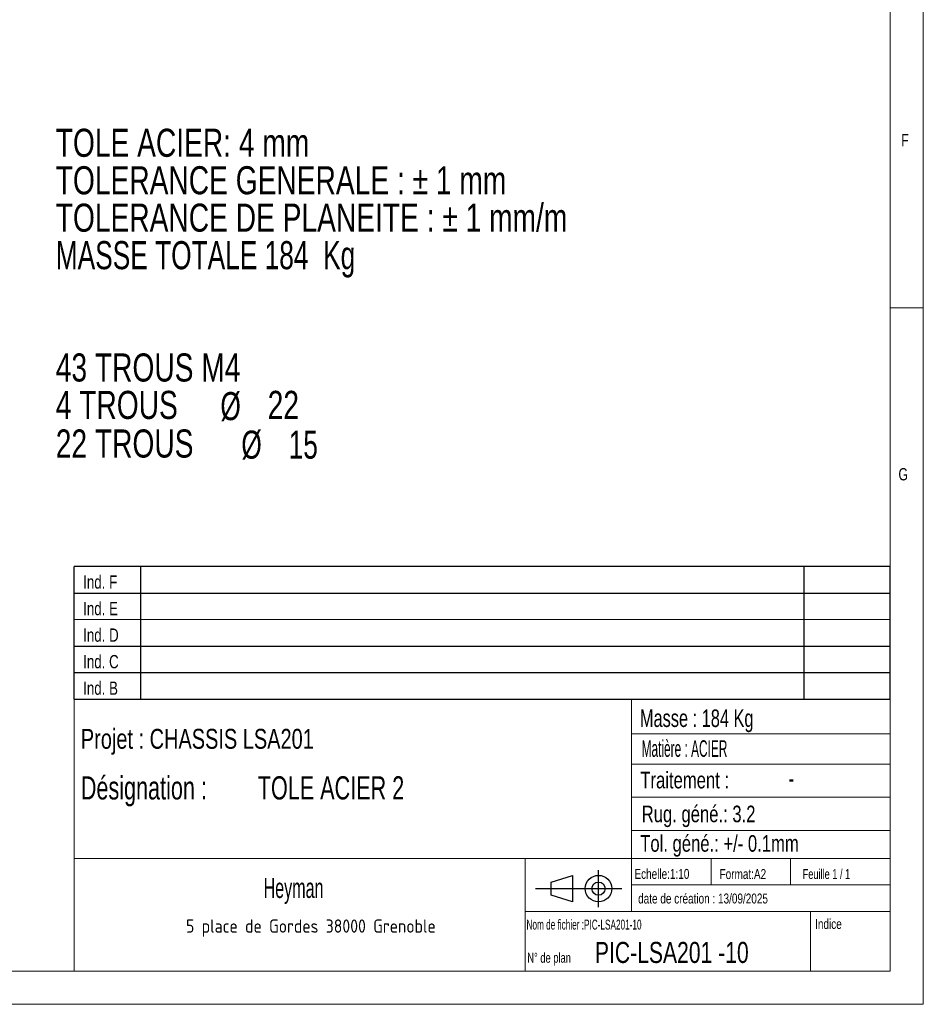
# Model space of a CAD drawing. Header units: millimetres. Extents: x 5 to 589, y 5 to 415.
# Tile 8 of 11: x 453 to 589, y 5 to 153. Entities that reach past the tile are written whole.
import ezdxf

# ---------------------------------------------------------------- set-up
doc = ezdxf.new("R2010")
doc.units = ezdxf.units.MM
doc.layers.add('NOTES', color=6, linetype='Continuous')
doc.styles.add('SLDTEXTSTYLE0', font='TXT', dxfattribs={"width": 0.75})
doc.styles.add('SLDTEXTSTYLE1', font='TXT', dxfattribs={"width": 0.7})
doc.styles.add('SLDTEXTSTYLE2', font='TXT', dxfattribs={"width": 0.605})
doc.styles.add('SLDTEXTSTYLE3', font='TXT', dxfattribs={"width": 0.617423})
doc.styles.add('SLDTEXTSTYLE4', font='TXT', dxfattribs={"width": 0.535475})
doc.styles.add('SLDTEXTSTYLE5', font='ISOCP3', dxfattribs={"width": 0.96})
doc.styles.add('SLDTEXTSTYLE6', font='TXT', dxfattribs={"width": 0.692308})
doc.styles.add('SLDTEXTSTYLE7', font='TXT', dxfattribs={"width": 0.695728})
doc.styles.add('SLDTEXTSTYLE8', font='TXT', dxfattribs={"width": 0.696429})

# ---------------------------------------------------------------- blocks, each defined once
blk = doc.blocks.new('Bloc12')
for p, q in [((2.32, 3.8), (5.55, 4.8)), ((5.55, 4.8), (5.55, 0.8)), ((9.48, 0), (9.48, 5.6)), ((2.32, 1.8), (2.32, 3.8)), ((0, 2.8), (12.98, 2.8)), ((5.55, 0.8), (2.32, 1.8))]:
    blk.add_line(p, q)
for radius in [2, 1]:
    blk.add_circle((9.48, 2.8), radius)
blk = doc.blocks.new('Bloc11')
for p, q in [((123, 20), (0, 20)), ((0, 0), (0, 20)), ((10, 20), (10, 0)), ((110, 20), (110, 0)), ((123, 0), (123, 20)), ((0, 16), (123, 16)), ((0, 8), (123, 8)), ((0, 4), (123, 4)), ((0, 0), (123, 0))]:
    blk.add_line(p, q)
at = {"color": 7, "linetype": 'Continuous', "lineweight": 18}
blk.add_line((0, 12), (123, 12), dxfattribs=at)
at = {"color": 7}
for tag in ['AUTOATTR0', 'AUTOATTR1', 'AUTOATTR2', 'AUTOATTR3', 'AUTOATTR4', 'AUTOATTR5', 'AUTOATTR6', 'AUTOATTR7', 'AUTOATTR8', 'AUTOATTR9']:
    blk.add_attdef(tag, (0, 0), '', height=1, dxfattribs=at)
at = {"layer": 'NOTES', "color": 211, "char_height": 2, "attachment_point": 1, "style": 'SLDTEXTSTYLE0'}
for s, insert in [('Ind. F', (1.36, 18.66)), ('Ind. E', (1.36, 14.66)), ('Ind. D', (1.36, 10.66)), ('Ind. C', (1.36, 6.66)), ('Ind. B', (1.36, 2.66))]:
    blk.add_mtext(s, dxfattribs=dict(at, insert=insert))
blk = doc.blocks.new('SW_NOTE_0')
at = {"layer": 'NOTES', "color": 0, "attachment_point": 1}
for s, insert, char_height, style in [('TOLE ACIER: 4 mm', (0, 5.46), 4.2333, 'SLDTEXTSTYLE0'), ('TOLERANCE GENERALE : ± 1 mm', (0, -0.19), 4.2333, 'SLDTEXTSTYLE0'), ('TOLERANCE DE PLANEITE : ± 1 mm/m', (0, -5.83), 4.2333, 'SLDTEXTSTYLE0'), ('MASSE TOTALE 184  Kg', (0, -11.48), 4.2333, 'SLDTEXTSTYLE1'), ('43 TROUS M4', (0, -28.41), 4.2333, 'SLDTEXTSTYLE0'), ('4 TROUS', (0, -34.05), 4.233, 'SLDTEXTSTYLE0'), ('%%c', (24.82, -34.23), 4.233, 'SLDTEXTSTYLE1'), ('22', (31.95, -34.05), 4.233, 'SLDTEXTSTYLE0'), ('22 TROUS', (0, -39.87), 4.233, 'SLDTEXTSTYLE0'), ('%%c', (27.98, -40.04), 4.233, 'SLDTEXTSTYLE1'), ('15', (35.11, -40.04), 4.233, 'SLDTEXTSTYLE1')]:
    blk.add_mtext(s, dxfattribs=dict(at, insert=insert, char_height=char_height, style=style))
blk = doc.blocks.new('SW_NOTE_2')
at = {"layer": 'NOTES', "color": 0, "insert": (20.94, 2.58), "char_height": 2, "attachment_point": 2, "style": 'SLDTEXTSTYLE5'}
blk.add_mtext('5 place de Gordes 38000 Grenoble', dxfattribs=at)
blk = doc.blocks.new('SW_NOTE_3')
at = {"layer": 'NOTES', "color": 0, "char_height": 3.5, "attachment_point": 1, "style": 'SLDTEXTSTYLE7'}
for s, insert in [('Désignation :', (0, 4.51)), ('TOLE ACIER 2', (26.67, 4.51))]:
    blk.add_mtext(s, dxfattribs=dict(at, insert=insert))

msp = doc.modelspace()

# ---------------------------------------------------------------- linework, layer by layer
at = {"lineweight": 18}
for p, q in [((589, 5), (589, 415)), ((584, 10), (584, 410)), ((589, 110), (584, 110)), ((461, 51), (461, 10)), ((584, 51), (461, 51)), ((545, 51), (545, 19)), ((584, 51), (584, 10)), ((545, 45.75642), (584, 45.75642)), ((545, 41.17842), (584, 41.17842)), ((545, 36.24486), (584, 36.24486)), ((545, 31.17795), (584, 31.17795)), ((461, 27), (584, 27)), ((529, 27), (529, 10)), ((557, 27), (557, 23)), ((569, 27), (569, 23)), ((545, 23), (584, 23)), ((529, 19), (584, 19)), ((572, 19), (572, 10)), ((10, 10), (584, 10)), ((461, 10.00044), (584, 10)), ((5, 5), (589, 5))]:
    msp.add_line(p, q, dxfattribs=at)

# ---------------------------------------------------------------- block references
for name, p in [('Bloc11', (460.99356, 50.98986)), ('Bloc11', (460.99356, 50.98986)), ('Bloc12', (530.55991, 19.6343)), ('Bloc12', (530.55991, 19.6343))]:
    msp.add_blockref(name, p)
at = {"layer": 'NOTES'}
for name, p in [('SW_NOTE_0', (458.21777, 131.51191)), ('SW_NOTE_3', (462.00059, 34.86294)), ('SW_NOTE_2', (475.73846, 15.21327))]:
    msp.add_blockref(name, p, dxfattribs=at)

# ---------------------------------------------------------------- texts
for s, insert, char_height, attachment_point, style in [('F', (585.66668, 136.16802), 1.85208, 1, 'SLDTEXTSTYLE0'), ('G', (585.25156, 85.82333), 1.85208, 1, 'SLDTEXTSTYLE0'), ('Masse : 184 Kg', (546.28065, 49.44326), 2.6458333, 1, 'SLDTEXTSTYLE8'), ('Projet : CHASSIS LSA201', (462.00059, 46.51476), 3, 1, 'SLDTEXTSTYLE0'), ('Matière : ACIER', (546.53316, 44.79932), 2.5, 1, 'SLDTEXTSTYLE4'), ('Traitement :', (546.34272, 40.04565), 2.5, 1, 'SLDTEXTSTYLE0'), ('-', (569.10147, 40.5927), 3, 2, 'SLDTEXTSTYLE2'), ('Rug. géné.: 3.2', (546.55141, 34.94492), 2.5, 1, 'SLDTEXTSTYLE0'), ('Tol. géné.: +/- 0.1mm', (546.32359, 30.49933), 2.5, 1, 'SLDTEXTSTYLE0'), ('Echelle:1:10', (545.45345, 25.40475), 1.5, 1, 'SLDTEXTSTYLE0'), ('Format:A2', (558.28928, 25.38016), 1.5, 1, 'SLDTEXTSTYLE0'), ('Feuille 1 / 1', (570.80638, 25.38398), 1.5, 1, 'SLDTEXTSTYLE6'), ('Heyman', (494.06274, 24.02676), 3, 2, 'SLDTEXTSTYLE2'), ('date de création : 13/09/2025', (546.00896, 21.69475), 1.5, 1, 'SLDTEXTSTYLE0'), ('Nom de fichier :PIC-LSA201-10', (529.1807, 17.76739), 1.5, 1, 'SLDTEXTSTYLE3'), ('Indice', (572.69269, 17.86016), 1.5, 1, 'SLDTEXTSTYLE0'), ('PIC-LSA201 -10', (539.49123, 14.40602), 3.175, 1, 'SLDTEXTSTYLE0'), ('N° de plan', (529.30238, 12.76503), 1.5, 1, 'SLDTEXTSTYLE1')]:
    msp.add_mtext(s, dxfattribs=dict(at, insert=insert, char_height=char_height, attachment_point=attachment_point, style=style))

doc.saveas('drawing.dxf')
